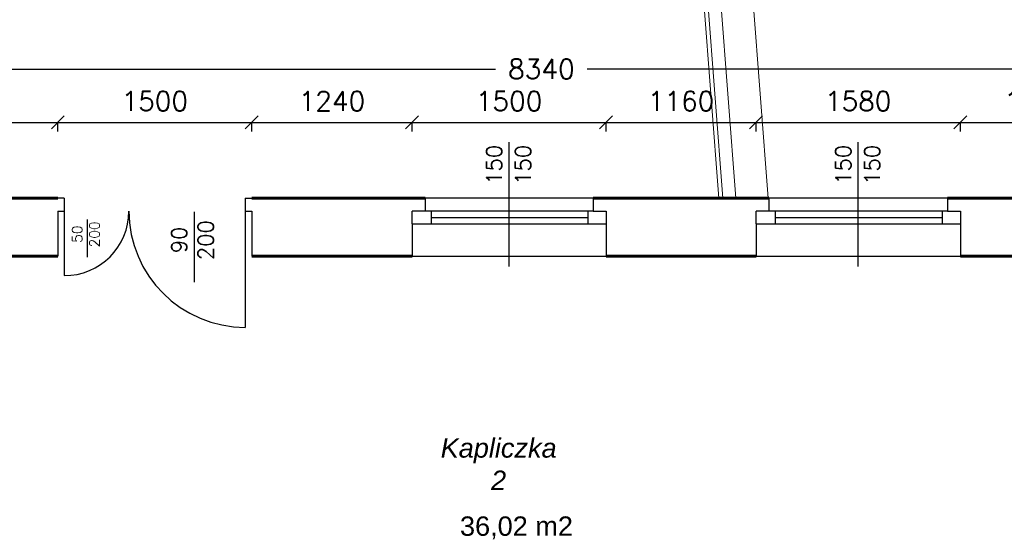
# Model space of a CAD drawing. Header units: millimetres. Extents: x -29041 to 64500, y 110629 to 283923.
# Tile 32 of 49: x 4438 to 12053, y 192524 to 196554. Entities that reach past the tile are written whole.
import ezdxf

# ---------------------------------------------------------------- set-up
doc = ezdxf.new("R2010")
doc.units = ezdxf.units.MM
for name, color, linetype in [('beton', 7, 'Continuous'), ('cienka', 1, 'Continuous'), ('sciany', 7, 'Continuous')]:
    doc.layers.add(name, color=color, linetype=linetype)
for name, color, linetype, lineweight in [('ISTN_PRZEKROJOWA', 7, 'Continuous', 60), ('ISTN_WIDOKOWA', 7, 'Continuous', 13), ('opisy_pomieszczen', 1, 'Continuous', 20)]:
    doc.layers.add(name, color=color, linetype=linetype, lineweight=lineweight)
doc.styles.add('SLAWEK', font='simplex.shx', dxfattribs={"width": 0.7, "height": 1})
doc.styles.get("Standard").update_dxf_attribs({"font": 'arial.ttf'})
doc.styles.add('TXT 50', font='simplex.shx', dxfattribs={"height": 150})
doc.styles.add('txt150', font='arial.ttf', dxfattribs={"height": 150})
doc.dimstyles.new('wymiary1do50', dxfattribs={"dimtxt": 150, "dimasz": 100, "dimexe": 0.18, "dimexo": 0.066, "dimgap": 90, "dimtad": 1, "dimdec": 0, "dimzin": 0, "dimdsep": 46, "dimtxsty": 'txt150', "dimblk": 'OBLIQUE', "dimcen": 0.09, "dimclrd": 1, "dimclre": 1, "dimadec": 0, "dimazin": 0, "dimtfac": 1, "dimtdec": 0, "dimtix": 1, "dimtofl": 0, "dimtmove": 2, "dimatfit": 3, "dimfxl": 1, "dimtfillclr": 256, "dimtolj": 1, "dimtzin": 0, "dimarcsym": 0})

# ---------------------------------------------------------------- blocks, each defined once
blk = doc.blocks.new('_Oblique')
at = {"layer": 'sciany', "color": 0, "lineweight": -2}
blk.add_line((-0.5, -0.5), (0.5, 0.5), dxfattribs=at)
blk = doc.blocks.new('*D415')
at = {"layer": 'beton', "color": 1, "lineweight": -2}
for p, q in [((4302.7, 196102), (4302.7, 196172.1)), ((4302.7, 196171.9), (8118.4, 196171.9)), ((12642.7, 196171.9), (8827, 196171.9)), ((12642.7, 196102), (12642.7, 196172.1))]:
    blk.add_line(p, q, dxfattribs=at)
at = {"layer": 'Defpoints', "color": 0}
for p in [(12642.7, 196171.9), (4302.7, 196101.9), (12642.7, 196101.9)]:
    blk.add_point(p, dxfattribs=at)
at = {"layer": 'beton', "color": 1, "lineweight": -2, "xscale": 100, "yscale": 100, "zscale": 100, "rotation": 180}
blk.add_blockref('_Oblique', (4302.7, 196171.9), dxfattribs=at)
at = {"layer": 'beton', "color": 1, "lineweight": -2, "xscale": 100, "yscale": 100, "zscale": 100}
blk.add_blockref('_Oblique', (12642.7, 196171.9), dxfattribs=at)
at = {"layer": 'beton', "color": 0, "insert": (8472.7, 196171.9), "char_height": 150, "attachment_point": 5, "style": 'TXT 50'}
blk.add_mtext('\\A1;8340', dxfattribs=at)
blk = doc.blocks.new('*D434')
at = {"layer": 'beton', "color": 1, "lineweight": -2}
for p, q in [((3482.7, 195689), (3482.7, 195759.1)), ((3482.7, 195758.9), (4732.7, 195758.9)), ((4732.7, 195689), (4732.7, 195759.1))]:
    blk.add_line(p, q, dxfattribs=at)
at = {"layer": 'Defpoints', "color": 0}
for p in [(4732.7, 195758.9), (3482.7, 195688.9), (4732.7, 195688.9)]:
    blk.add_point(p, dxfattribs=at)
at = {"layer": 'beton', "color": 1, "lineweight": -2, "xscale": 100, "yscale": 100, "zscale": 100, "rotation": 180}
blk.add_blockref('_Oblique', (3482.7, 195758.9), dxfattribs=at)
at = {"layer": 'beton', "color": 1, "lineweight": -2, "xscale": 100, "yscale": 100, "zscale": 100}
blk.add_blockref('_Oblique', (4732.7, 195758.9), dxfattribs=at)
at = {"layer": 'beton', "color": 0, "insert": (4107.7, 195923.9), "char_height": 150, "attachment_point": 5, "style": 'TXT 50'}
blk.add_mtext('\\A1;1250', dxfattribs=at)
blk = doc.blocks.new('*D435')
at = {"layer": 'beton', "color": 1, "lineweight": -2}
for p, q in [((4732.7, 195689), (4732.7, 195759.1)), ((4732.7, 195758.9), (6232.7, 195758.9)), ((6232.7, 195689), (6232.7, 195759.1))]:
    blk.add_line(p, q, dxfattribs=at)
at = {"layer": 'Defpoints', "color": 0}
for p in [(6232.7, 195758.9), (4732.7, 195688.9), (6232.7, 195688.9)]:
    blk.add_point(p, dxfattribs=at)
at = {"layer": 'beton', "color": 1, "lineweight": -2, "xscale": 100, "yscale": 100, "zscale": 100, "rotation": 180}
blk.add_blockref('_Oblique', (4732.7, 195758.9), dxfattribs=at)
at = {"layer": 'beton', "color": 1, "lineweight": -2, "xscale": 100, "yscale": 100, "zscale": 100}
blk.add_blockref('_Oblique', (6232.7, 195758.9), dxfattribs=at)
at = {"layer": 'beton', "color": 0, "insert": (5482.7, 195923.9), "char_height": 150, "attachment_point": 5, "style": 'TXT 50'}
blk.add_mtext('\\A1;1500', dxfattribs=at)
blk = doc.blocks.new('*D436')
at = {"layer": 'beton', "color": 1, "lineweight": -2}
for p, q in [((6232.7, 195689), (6232.7, 195759.1)), ((6232.7, 195758.9), (7472.7, 195758.9)), ((7472.7, 195689), (7472.7, 195759.1))]:
    blk.add_line(p, q, dxfattribs=at)
at = {"layer": 'Defpoints', "color": 0}
for p in [(7472.7, 195758.9), (6232.7, 195688.9), (7472.7, 195688.9)]:
    blk.add_point(p, dxfattribs=at)
at = {"layer": 'beton', "color": 1, "lineweight": -2, "xscale": 100, "yscale": 100, "zscale": 100, "rotation": 180}
blk.add_blockref('_Oblique', (6232.7, 195758.9), dxfattribs=at)
at = {"layer": 'beton', "color": 1, "lineweight": -2, "xscale": 100, "yscale": 100, "zscale": 100}
blk.add_blockref('_Oblique', (7472.7, 195758.9), dxfattribs=at)
at = {"layer": 'beton', "color": 0, "insert": (6852.7, 195923.9), "char_height": 150, "attachment_point": 5, "style": 'TXT 50'}
blk.add_mtext('\\A1;1240', dxfattribs=at)
blk = doc.blocks.new('*D437')
at = {"layer": 'beton', "color": 1, "lineweight": -2}
for p, q in [((7472.7, 195689), (7472.7, 195759.1)), ((7472.7, 195758.9), (8972.7, 195758.9)), ((8972.7, 195689), (8972.7, 195759.1))]:
    blk.add_line(p, q, dxfattribs=at)
at = {"layer": 'Defpoints', "color": 0}
for p in [(8972.7, 195758.9), (7472.7, 195688.9), (8972.7, 195688.9)]:
    blk.add_point(p, dxfattribs=at)
at = {"layer": 'beton', "color": 1, "lineweight": -2, "xscale": 100, "yscale": 100, "zscale": 100, "rotation": 180}
blk.add_blockref('_Oblique', (7472.7, 195758.9), dxfattribs=at)
at = {"layer": 'beton', "color": 1, "lineweight": -2, "xscale": 100, "yscale": 100, "zscale": 100}
blk.add_blockref('_Oblique', (8972.7, 195758.9), dxfattribs=at)
at = {"layer": 'beton', "color": 0, "insert": (8222.7, 195923.9), "char_height": 150, "attachment_point": 5, "style": 'TXT 50'}
blk.add_mtext('\\A1;1500', dxfattribs=at)
blk = doc.blocks.new('*D438')
at = {"layer": 'beton', "color": 1, "lineweight": -2}
for p, q in [((8972.7, 195689), (8972.7, 195759.1)), ((8972.7, 195758.9), (10132.7, 195758.9)), ((10132.7, 195689), (10132.7, 195759.1))]:
    blk.add_line(p, q, dxfattribs=at)
at = {"layer": 'Defpoints', "color": 0}
for p in [(10132.7, 195758.9), (8972.7, 195688.9), (10132.7, 195688.9)]:
    blk.add_point(p, dxfattribs=at)
at = {"layer": 'beton', "color": 1, "lineweight": -2, "xscale": 100, "yscale": 100, "zscale": 100, "rotation": 180}
blk.add_blockref('_Oblique', (8972.7, 195758.9), dxfattribs=at)
at = {"layer": 'beton', "color": 1, "lineweight": -2, "xscale": 100, "yscale": 100, "zscale": 100}
blk.add_blockref('_Oblique', (10132.7, 195758.9), dxfattribs=at)
at = {"layer": 'beton', "color": 0, "insert": (9552.7, 195923.9), "char_height": 150, "attachment_point": 5, "style": 'TXT 50'}
blk.add_mtext('\\A1;1160', dxfattribs=at)
blk = doc.blocks.new('*D439')
at = {"layer": 'beton', "color": 1, "lineweight": -2}
for p, q in [((10132.7, 195689), (10132.7, 195759.1)), ((10132.7, 195758.9), (11712.7, 195758.9)), ((11712.7, 195689), (11712.7, 195759.1))]:
    blk.add_line(p, q, dxfattribs=at)
at = {"layer": 'Defpoints', "color": 0}
for p in [(11712.7, 195758.9), (10132.7, 195688.9), (11712.7, 195688.9)]:
    blk.add_point(p, dxfattribs=at)
at = {"layer": 'beton', "color": 1, "lineweight": -2, "xscale": 100, "yscale": 100, "zscale": 100, "rotation": 180}
blk.add_blockref('_Oblique', (10132.7, 195758.9), dxfattribs=at)
at = {"layer": 'beton', "color": 1, "lineweight": -2, "xscale": 100, "yscale": 100, "zscale": 100}
blk.add_blockref('_Oblique', (11712.7, 195758.9), dxfattribs=at)
at = {"layer": 'beton', "color": 0, "insert": (10922.7, 195923.9), "char_height": 150, "attachment_point": 5, "style": 'TXT 50'}
blk.add_mtext('\\A1;1580', dxfattribs=at)
blk = doc.blocks.new('*D440')
at = {"layer": 'beton', "color": 1, "lineweight": -2}
for p, q in [((11712.7, 195689), (11712.7, 195759.1)), ((11712.7, 195758.9), (12902.7, 195758.9)), ((12902.7, 195689), (12902.7, 195759.1))]:
    blk.add_line(p, q, dxfattribs=at)
at = {"layer": 'Defpoints', "color": 0}
for p in [(12902.7, 195758.9), (11712.7, 195688.9), (12902.7, 195688.9)]:
    blk.add_point(p, dxfattribs=at)
at = {"layer": 'beton', "color": 1, "lineweight": -2, "xscale": 100, "yscale": 100, "zscale": 100, "rotation": 180}
blk.add_blockref('_Oblique', (11712.7, 195758.9), dxfattribs=at)
at = {"layer": 'beton', "color": 1, "lineweight": -2, "xscale": 100, "yscale": 100, "zscale": 100}
blk.add_blockref('_Oblique', (12902.7, 195758.9), dxfattribs=at)
at = {"layer": 'beton', "color": 0, "insert": (12307.7, 195923.9), "char_height": 150, "attachment_point": 5, "style": 'TXT 50'}
blk.add_mtext('\\A1;1190', dxfattribs=at)

msp = doc.modelspace()

# ---------------------------------------------------------------- linework, layer by layer
at = {"ltscale": 50}
for p, q in [((4782.73327, 195172.34917), (4732.73327, 195172.34917)), ((4782.73327, 195172.34917), (4782.73327, 195072.34917)), ((6182.73327, 195172.34917), (6232.73327, 195172.34917)), ((6182.73327, 195172.34917), (6182.73327, 195072.34917)), ((7572.73327, 195172.34917), (7572.73327, 195072.34917)), ((8872.73327, 195172.34917), (8872.73327, 195072.34917)), ((10232.73327, 195172.34917), (10232.73327, 195072.34917)), ((11612.73327, 195172.34917), (11612.73327, 195072.34917)), ((4732.73327, 195072.34917), (4732.73327, 194722.34917)), ((4732.73327, 195072.34917), (4782.73327, 195072.34917)), ((6182.73327, 195072.34917), (6232.73327, 195072.34917)), ((6232.73327, 195072.34917), (6232.73327, 194722.34917)), ((7472.73327, 194972.34917), (7472.73327, 195072.34917)), ((7572.73327, 195072.34917), (7472.73327, 195072.34917)), ((8872.73327, 195072.34917), (8972.73327, 195072.34917)), ((8972.73327, 195072.34917), (8972.73327, 194722.34917)), ((10132.73327, 194972.34917), (10132.73327, 195072.34917)), ((10232.73327, 195072.34917), (10132.73327, 195072.34917)), ((11612.73327, 195072.34917), (11712.73327, 195072.34917)), ((11712.73327, 195072.34917), (11712.73327, 194722.34917)), ((7472.73327, 194972.34917), (7472.73327, 194722.34917)), ((10132.73327, 194972.34917), (10132.73327, 194722.34917))]:
    msp.add_line(p, q, dxfattribs=at)
at = {"layer": 'cienka'}
for p, q in [((8222.73327, 194642.34917), (8222.73327, 195605.89593)), ((10922.73327, 194642.34917), (10922.73327, 195605.89593)), ((4782.73327, 195172.34917), (4782.73327, 194572.34917)), ((6182.73327, 195172.34917), (6182.73327, 194172.34917)), ((7572.73327, 195172.34917), (7572.73327, 195072.34917)), ((8872.73327, 195172.34917), (7572.73327, 195172.34917)), ((8872.73327, 195172.34917), (8872.73327, 195072.34917)), ((8872.73327, 195172.34917), (8872.73327, 195072.34917)), ((10232.73327, 195172.34917), (10232.73327, 195072.34917)), ((11612.73327, 195172.34917), (10232.73327, 195172.34917)), ((5787.78434, 195066.14785), (5787.78434, 194522.23069)), ((7472.73327, 194972.34917), (7472.73327, 195072.34917)), ((7572.73327, 195072.34917), (7472.73327, 195072.34917)), ((7572.73327, 195072.34917), (7472.73327, 195072.34917)), ((8872.73327, 195072.34917), (7472.73327, 195072.34917)), ((7622.73327, 194972.34917), (7622.73327, 195072.34917)), ((7622.73327, 195022.34917), (8832.73327, 195022.34917)), ((8832.73327, 195072.34917), (8832.73327, 194972.34917)), ((8872.73327, 195072.34917), (8972.73327, 195072.34917)), ((10132.73327, 194972.34917), (10132.73327, 195072.34917)), ((10232.73327, 195072.34917), (10132.73327, 195072.34917)), ((10232.73327, 195072.34917), (10132.73327, 195072.34917)), ((11612.73327, 195072.34917), (10132.73327, 195072.34917)), ((10282.73327, 194972.34917), (10282.73327, 195072.34917)), ((10282.73327, 195022.34917), (11572.73327, 195022.34917)), ((11572.73327, 195072.34917), (11572.73327, 194972.34917)), ((4958.40518, 195007.96001), (4958.40518, 194715.64021)), ((7472.73327, 194972.34917), (7622.73327, 194972.34917)), ((7622.73327, 194972.34917), (8972.73327, 194972.34917)), ((10132.73327, 194972.34917), (10282.73327, 194972.34917)), ((10282.73327, 194972.34917), (11712.73327, 194972.34917)), ((7472.73327, 194872.34917), (7472.73327, 194722.34917)), ((10132.73327, 194872.34917), (10132.73327, 194722.34917)), ((7472.73327, 194722.34917), (8972.73327, 194722.34917)), ((10132.73327, 194722.34917), (11712.73327, 194722.34917))]:
    msp.add_line(p, q, dxfattribs=at)
for centre, radius, start, end in [((4782.73327, 195072.34917), 500, 270, 0), ((6182.73327, 195072.34917), 900, 180, 270)]:
    msp.add_arc(centre, radius, start, end, dxfattribs=at)
at = {"layer": 'ISTN_PRZEKROJOWA'}
for p, q in [((4732.73327, 195172.34917), (3382.73327, 195172.34917)), ((6232.73327, 195172.34917), (7572.73327, 195172.34917)), ((8872.73327, 195172.34917), (9875.14343, 195172.34917)), ((9875.14343, 195172.34917), (10232.73327, 195172.34917)), ((11612.73327, 195172.34917), (13002.73327, 195172.34917)), ((4302.73327, 194722.34917), (4732.73327, 194722.34917)), ((6232.73327, 194722.34917), (7472.73327, 194722.34917)), ((8972.73327, 194722.34917), (10132.73327, 194722.34917)), ((11712.73327, 194722.34917), (12642.73327, 194722.34917))]:
    msp.add_line(p, q, dxfattribs=at)
at = {"layer": 'ISTN_WIDOKOWA', "lineweight": 15}
for p, q in [((9853.19758, 200029.9874), (10226.17361, 195172.34917)), ((9623.47552, 199756.30404), (9975.43777, 195172.34917)), ((9503.83691, 199616.37386), (9845.05513, 195172.34917)), ((9531.58669, 199646.8307), (9875.14343, 195172.34917))]:
    msp.add_line(p, q, dxfattribs=at)

# ---------------------------------------------------------------- texts
at = {"layer": 'cienka', "style": 'SLAWEK'}
for s, height, p in [('150', 120, (8167.34425, 195276.87527)), ('150', 120, (8390.95971, 195275.15664)), ('150', 120, (10867.34425, 195276.87527)), ('150', 120, (11090.95971, 195275.15664)), ('200', 78, (5054.984, 194791.92654)), ('200', 120, (5936.36713, 194692.52188)), ('50', 78, (4921.50384, 194826.54341)), ('90', 120, (5731.01305, 194745.7786))]:
    msp.add_text(s, height=height, rotation=90, dxfattribs=at).set_placement(p)
at = {"layer": 'opisy_pomieszczen', "lineweight": 18, "char_height": 150, "width": 1216.6065571, "attachment_point": 1}
for s, insert in [('\\pxqc;{\\fArial|b0|i1|c238|p34;\\C0;Kapliczka\\P\\pxqc;2   }', (7533.57607, 193313.75606)), ('{\\fArial|b0|i0|c238|p34;\\C0;36,02 m2}', (7842.97147, 192708.69842))]:
    msp.add_mtext(s, dxfattribs=dict(at, insert=insert))

# ---------------------------------------------------------------- dimensions: what is measured, and where the dimension line sits
at = {"layer": 'beton'}
dim = msp.add_linear_dim(base=(12642.73327, 196171.9244), p1=(4302.73327, 196101.9244), p2=(12642.73327, 196101.9244), dimstyle='wymiary1do50', override={"dimtxsty": 'TXT 50'}, dxfattribs=at)
dim.commit()
dim.dimension.update_dxf_attribs({"geometry": '*D415', "text_midpoint": (8472.73327, 196171.9244), "dimtype": 160})
for base, p1, p2, picture, middle in [((4732.73327, 195758.92119), (3482.73327, 195688.92119), (4732.73327, 195688.92119), '*D434', (4107.73327, 195923.92119)), ((6232.73327, 195758.92119), (4732.73327, 195688.92119), (6232.73327, 195688.92119), '*D435', (5482.73327, 195923.92119)), ((7472.73327, 195758.92119), (6232.73327, 195688.92119), (7472.73327, 195688.92119), '*D436', (6852.73327, 195923.92119)), ((8972.73327, 195758.92119), (7472.73327, 195688.92119), (8972.73327, 195688.92119), '*D437', (8222.73327, 195923.92119)), ((10132.73327, 195758.92119), (8972.73327, 195688.92119), (10132.73327, 195688.92119), '*D438', (9552.73327, 195923.92119)), ((11712.73327, 195758.92119), (10132.73327, 195688.92119), (11712.73327, 195688.92119), '*D439', (10922.73327, 195923.92119)), ((12902.73327, 195758.92119), (11712.73327, 195688.92119), (12902.73327, 195688.92119), '*D440', (12307.73327, 195923.92119))]:
    dim = msp.add_linear_dim(base=base, p1=p1, p2=p2, dimstyle='wymiary1do50', override={"dimtxsty": 'TXT 50'}, dxfattribs=at)
    dim.commit()
    dim.dimension.update_dxf_attribs({"geometry": picture, "text_midpoint": middle})

doc.saveas('drawing.dxf')
